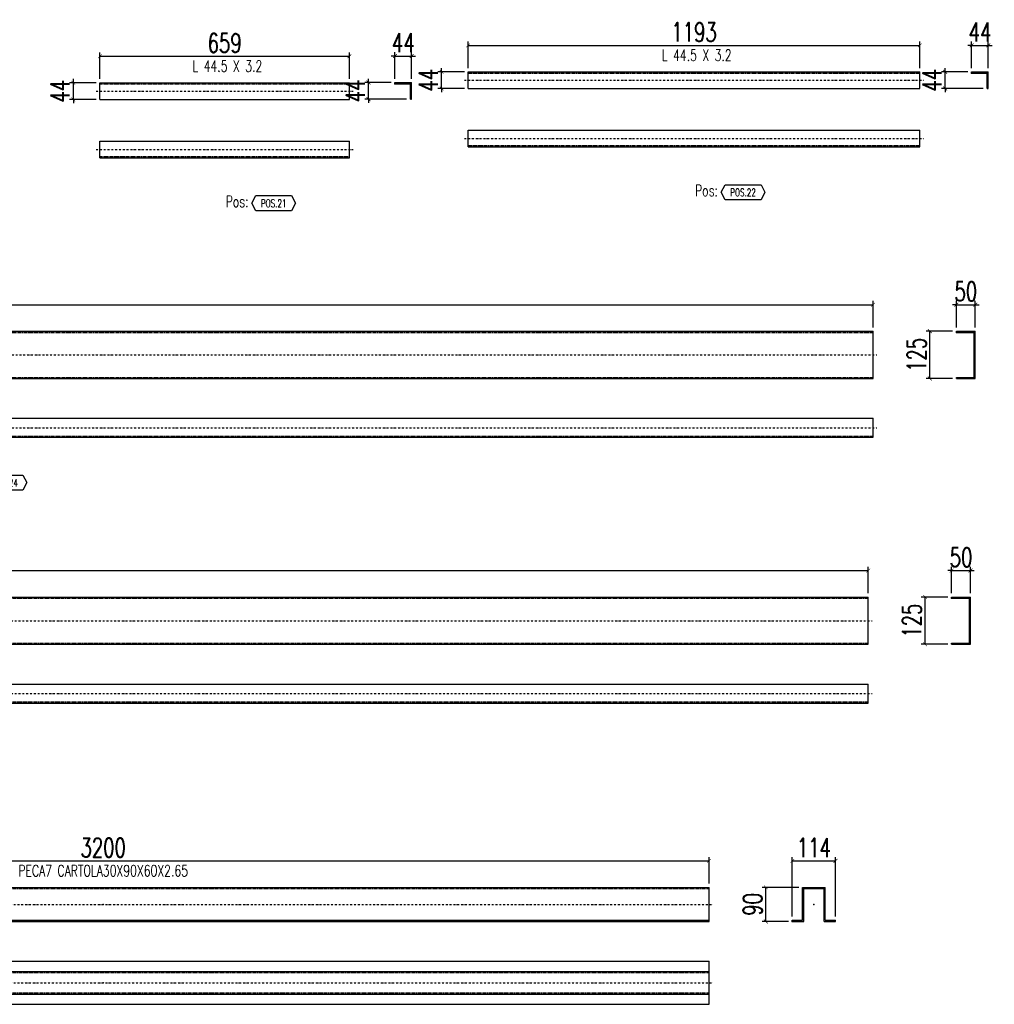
# Model space of a CAD drawing. Header units: feet. Extents: x -13577 to 173285, y -65833 to 34873.
# Tile 24 of 127: x 68059 to 70633, y -59191 to -56590. Entities that reach past the tile are written whole.
import ezdxf
from ezdxf.enums import TextEntityAlignment as Align

# ---------------------------------------------------------------- set-up
doc = ezdxf.new("R2010")
doc.units = ezdxf.units.FT
doc.header["$LTSCALE"] = 10
doc.header["$MEASUREMENT"] = 0
doc.linetypes.add('DASHDOT', pattern=[1, 0.5, -0.25, 0, -0.25])
doc.linetypes.add('HIDDEN', pattern=[0.375, 0.25, -0.125])
doc.layers.get('0').update_dxf_attribs({"linetype": 'CONTINUOUS'})
doc.layers.get('Defpoints').update_dxf_attribs({"linetype": 'CONTINUOUS'})
for name, color, linetype in [('A', 2, 'DASHDOT'), ('FORIR', 4, 'CONTINUOUS'), ('G', 3, 'CONTINUOUS'), ('POS_BOX', 6, 'CONTINUOUS'), ('POS_DES', 2, 'CONTINUOUS'), ('POS_MAT', 2, 'CONTINUOUS'), ('TR', 6, 'HIDDEN'), ('TXT1', 7, 'CONTINUOUS')]:
    doc.layers.add(name, color=color, linetype=linetype)
doc.styles.add('1', font='romans.shx', dxfattribs={"width": 0.7, "height": 50})
doc.styles.add('POS', font='ROMANS', dxfattribs={"width": 0.7})
doc.dimstyles.get("Standard").update_dxf_attribs({"dimtxt": 50, "dimasz": 1, "dimexe": 1, "dimexo": 1, "dimgap": 1, "dimtad": 1, "dimdec": 0, "dimdsep": 46, "dimtxsty": '1', "dimblk": 'ARCHTICK', "dimcen": 3, "dimclrd": 1, "dimclre": 1, "dimclrt": 3, "dimadec": 0, "dimazin": 0, "dimtfac": 1, "dimtdec": 0, "dimtix": 1, "dimtmove": 0, "dimatfit": 3, "dimfxl": 0, "dimtolj": 1, "dimarcsym": 0})

# ---------------------------------------------------------------- blocks, each defined once
blk = doc.blocks.new('_ArchTick')
at = {"color": 0, "linetype": 'ByBlock', "const_width": 0.15}
blk.add_lwpolyline([(-0.5, -0.5), (0.5, 0.5)], dxfattribs=at)
blk = doc.blocks.new('*D597')
at = {"layer": 'Defpoints', "color": 0}
for p in [(69879.7, -58811.6), (66679.7, -58881.6), (69879.7, -58881.6)]:
    blk.add_point(p, dxfattribs=at)
at = {"layer": 'TXT1', "color": 1, "lineweight": -2, "transparency": 16777216}
for p, q in [((66679.7, -58871.6), (66679.7, -58801.6)), ((69879.7, -58871.6), (69879.7, -58801.6)), ((66679.7, -58811.6), (69879.7, -58811.6))]:
    blk.add_line(p, q, dxfattribs=at)
at = {"layer": 'TXT1', "color": 1, "lineweight": -2, "transparency": 16777216, "xscale": 10, "yscale": 10, "zscale": 10, "rotation": 180}
blk.add_blockref('_ArchTick', (66679.7, -58811.6), dxfattribs=at)
at = {"layer": 'TXT1', "color": 1, "lineweight": -2, "transparency": 16777216, "xscale": 10, "yscale": 10, "zscale": 10}
blk.add_blockref('_ArchTick', (69879.7, -58811.6), dxfattribs=at)
at = {"layer": 'TXT1', "color": 3, "transparency": 16777216, "insert": (68279.7, -58776.6), "char_height": 50, "attachment_point": 5, "style": '1'}
blk.add_mtext('\\A1;3200', dxfattribs=at)
blk = doc.blocks.new('3D_INFOM')
blk.add_point((0, 0))
at = {"layer": 'FORIR', "flags": 1}
for tag, p in [('MARK', (7.55, -4.31)), ('NUM_DIS', (7.55, -11.68)), ('NOT_PEZ', (45.73, -11.68)), ('QTA_PEZ', (7.55, -18.55)), ('TIP_PEZ', (45.73, -18.55)), ('TRA_PEZ', (7.55, -26.33)), ('COS_PEZ', (45.73, -26.33)), ('DES_PEZ', (7.55, -33.75))]:
    blk.add_attdef(tag, p, '', height=5, dxfattribs=at)
blk = doc.blocks.new('*D599')
at = {"layer": 'Defpoints', "color": 0}
for p in [(70213.7, -58811.6), (70099.7, -58968.6), (70213.7, -58968.6)]:
    blk.add_point(p, dxfattribs=at)
at = {"layer": 'TXT1', "color": 1, "lineweight": -2, "transparency": 16777216}
for p, q in [((70099.7, -58958.6), (70099.7, -58801.6)), ((70213.7, -58958.6), (70213.7, -58801.6)), ((70099.7, -58811.6), (70213.7, -58811.6))]:
    blk.add_line(p, q, dxfattribs=at)
at = {"layer": 'TXT1', "color": 1, "lineweight": -2, "transparency": 16777216, "xscale": 10, "yscale": 10, "zscale": 10, "rotation": 180}
blk.add_blockref('_ArchTick', (70099.7, -58811.6), dxfattribs=at)
at = {"layer": 'TXT1', "color": 1, "lineweight": -2, "transparency": 16777216, "xscale": 10, "yscale": 10, "zscale": 10}
blk.add_blockref('_ArchTick', (70213.7, -58811.6), dxfattribs=at)
at = {"layer": 'TXT1', "color": 3, "transparency": 16777216, "insert": (70156.7, -58776.6), "char_height": 50, "attachment_point": 5, "style": '1'}
blk.add_mtext('\\A1;114', dxfattribs=at)
blk = doc.blocks.new('*D600')
at = {"layer": 'Defpoints', "color": 0}
for p in [(70029.7, -58881.6), (70126.7, -58881.6), (70099.7, -58971.6)]:
    blk.add_point(p, dxfattribs=at)
at = {"layer": 'TXT1', "color": 1, "lineweight": -2, "transparency": 16777216}
for p, q in [((70116.7, -58881.6), (70019.7, -58881.6)), ((70029.7, -58971.6), (70029.7, -58881.6)), ((70089.7, -58971.6), (70019.7, -58971.6))]:
    blk.add_line(p, q, dxfattribs=at)
at = {"layer": 'TXT1', "color": 1, "lineweight": -2, "transparency": 16777216, "xscale": 10, "yscale": 10, "zscale": 10}
for p, rotation in [((70029.7, -58881.6), 90), ((70029.7, -58971.6), 270)]:
    blk.add_blockref('_ArchTick', p, dxfattribs=dict(at, rotation=rotation))
at = {"layer": 'TXT1', "color": 3, "transparency": 16777216, "insert": (69994.7, -58926.6), "char_height": 50, "attachment_point": 5, "rotation": 90, "style": '1'}
blk.add_mtext('\\A1;90', dxfattribs=at)
blk = doc.blocks.new('*D764')
at = {"layer": 'Defpoints', "color": 0}
for p in [(70300.3, -58044.7), (65430.1, -58114.7), (70300.3, -58114.7)]:
    blk.add_point(p, dxfattribs=at)
at = {"layer": 'TXT1', "color": 1, "lineweight": -2, "transparency": 16777216}
for p, q in [((65430.1, -58104.7), (65430.1, -58034.7)), ((65430.1, -58044.7), (70300.3, -58044.7)), ((70300.3, -58104.7), (70300.3, -58034.7))]:
    blk.add_line(p, q, dxfattribs=at)
at = {"layer": 'TXT1', "color": 1, "lineweight": -2, "transparency": 16777216, "xscale": 10, "yscale": 10, "zscale": 10, "rotation": 180}
blk.add_blockref('_ArchTick', (65430.1, -58044.7), dxfattribs=at)
at = {"layer": 'TXT1', "color": 1, "lineweight": -2, "transparency": 16777216, "xscale": 10, "yscale": 10, "zscale": 10}
blk.add_blockref('_ArchTick', (70300.3, -58044.7), dxfattribs=at)
at = {"layer": 'TXT1', "color": 3, "transparency": 16777216, "insert": (67865.2, -58009.7), "char_height": 50, "attachment_point": 5, "style": '1'}
blk.add_mtext('\\A1;4870', dxfattribs=at)
blk = doc.blocks.new('*D766')
at = {"layer": 'Defpoints', "color": 0}
for p in [(70570.3, -58044.7), (70520.3, -58114.7), (70570.3, -58114.7)]:
    blk.add_point(p, dxfattribs=at)
at = {"layer": 'TXT1', "color": 1, "lineweight": -2, "transparency": 16777216}
for p, q in [((70520.3, -58044.7), (70510.3, -58044.7)), ((70520.3, -58104.7), (70520.3, -58034.7)), ((70520.3, -58044.7), (70570.3, -58044.7)), ((70570.3, -58104.7), (70570.3, -58034.7)), ((70570.3, -58044.7), (70580.3, -58044.7))]:
    blk.add_line(p, q, dxfattribs=at)
at = {"layer": 'TXT1', "color": 1, "lineweight": -2, "transparency": 16777216, "xscale": 10, "yscale": 10, "zscale": 10}
blk.add_blockref('_ArchTick', (70520.3, -58044.7), dxfattribs=at)
at = {"layer": 'TXT1', "color": 1, "lineweight": -2, "transparency": 16777216, "xscale": 10, "yscale": 10, "zscale": 10, "rotation": 180}
blk.add_blockref('_ArchTick', (70570.3, -58044.7), dxfattribs=at)
at = {"layer": 'TXT1', "color": 3, "transparency": 16777216, "insert": (70545.3, -58009.7), "char_height": 50, "attachment_point": 5, "style": '1'}
blk.add_mtext('\\A1;50', dxfattribs=at)
blk = doc.blocks.new('*D767')
at = {"layer": 'Defpoints', "color": 0}
for p in [(70450.3, -58114.7), (70520.3, -58114.7), (70520.3, -58239.7)]:
    blk.add_point(p, dxfattribs=at)
at = {"layer": 'TXT1', "color": 1, "lineweight": -2, "transparency": 16777216}
for p, q in [((70510.3, -58114.7), (70440.3, -58114.7)), ((70450.3, -58239.7), (70450.3, -58114.7)), ((70510.3, -58239.7), (70440.3, -58239.7))]:
    blk.add_line(p, q, dxfattribs=at)
at = {"layer": 'TXT1', "color": 1, "lineweight": -2, "transparency": 16777216, "xscale": 10, "yscale": 10, "zscale": 10}
for p, rotation in [((70450.3, -58114.7), 90), ((70450.3, -58239.7), 270)]:
    blk.add_blockref('_ArchTick', p, dxfattribs=dict(at, rotation=rotation))
at = {"layer": 'TXT1', "color": 3, "transparency": 16777216, "insert": (70415.3, -58177.2), "char_height": 50, "attachment_point": 5, "rotation": 90, "style": '1'}
blk.add_mtext('\\A1;125', dxfattribs=at)
blk = doc.blocks.new('*D1035')
at = {"layer": 'Defpoints', "color": 0}
for p in [(68929.9, -56686.4), (68270.9, -56756.4), (68929.9, -56756.4)]:
    blk.add_point(p, dxfattribs=at)
at = {"layer": 'TXT1', "color": 1, "lineweight": -2, "transparency": 16777216}
for p, q in [((68270.9, -56746.4), (68270.9, -56676.4)), ((68270.9, -56686.4), (68929.9, -56686.4)), ((68929.9, -56746.4), (68929.9, -56676.4))]:
    blk.add_line(p, q, dxfattribs=at)
at = {"layer": 'TXT1', "color": 1, "lineweight": -2, "transparency": 16777216, "xscale": 10, "yscale": 10, "zscale": 10, "rotation": 180}
blk.add_blockref('_ArchTick', (68270.9, -56686.4), dxfattribs=at)
at = {"layer": 'TXT1', "color": 1, "lineweight": -2, "transparency": 16777216, "xscale": 10, "yscale": 10, "zscale": 10}
blk.add_blockref('_ArchTick', (68929.9, -56686.4), dxfattribs=at)
at = {"layer": 'TXT1', "color": 3, "transparency": 16777216, "insert": (68600.4, -56651.4), "char_height": 50, "attachment_point": 5, "style": '1'}
blk.add_mtext('\\A1;659', dxfattribs=at)
blk = doc.blocks.new('*D1036')
at = {"layer": 'Defpoints', "color": 0}
for p in [(68200.9, -56756.4), (68270.9, -56756.4), (68270.9, -56800.4)]:
    blk.add_point(p, dxfattribs=at)
at = {"layer": 'TXT1', "color": 1, "lineweight": -2, "transparency": 16777216}
for p, q in [((68200.9, -56756.4), (68200.9, -56746.4)), ((68260.9, -56756.4), (68190.9, -56756.4)), ((68200.9, -56800.4), (68200.9, -56756.4)), ((68260.9, -56800.4), (68190.9, -56800.4)), ((68200.9, -56800.4), (68200.9, -56810.4))]:
    blk.add_line(p, q, dxfattribs=at)
at = {"layer": 'TXT1', "color": 1, "lineweight": -2, "transparency": 16777216, "xscale": 10, "yscale": 10, "zscale": 10}
for p, rotation in [((68200.9, -56756.4), 270), ((68200.9, -56800.4), 90)]:
    blk.add_blockref('_ArchTick', p, dxfattribs=dict(at, rotation=rotation))
at = {"layer": 'TXT1', "color": 3, "transparency": 16777216, "insert": (68165.9, -56778.4), "char_height": 50, "attachment_point": 5, "rotation": 90, "style": '1'}
blk.add_mtext('\\A1;44', dxfattribs=at)
blk = doc.blocks.new('*D1037')
at = {"layer": 'Defpoints', "color": 0}
for p in [(69094.3, -56685.8), (69050.3, -56755.8), (69094.3, -56755.8)]:
    blk.add_point(p, dxfattribs=at)
at = {"layer": 'TXT1', "color": 1, "lineweight": -2, "transparency": 16777216}
for p, q in [((69050.3, -56685.8), (69040.3, -56685.8)), ((69050.3, -56745.8), (69050.3, -56675.8)), ((69050.3, -56685.8), (69094.3, -56685.8)), ((69094.3, -56745.8), (69094.3, -56675.8)), ((69094.3, -56685.8), (69104.3, -56685.8))]:
    blk.add_line(p, q, dxfattribs=at)
at = {"layer": 'TXT1', "color": 1, "lineweight": -2, "transparency": 16777216, "xscale": 10, "yscale": 10, "zscale": 10}
blk.add_blockref('_ArchTick', (69050.3, -56685.8), dxfattribs=at)
at = {"layer": 'TXT1', "color": 1, "lineweight": -2, "transparency": 16777216, "xscale": 10, "yscale": 10, "zscale": 10, "rotation": 180}
blk.add_blockref('_ArchTick', (69094.3, -56685.8), dxfattribs=at)
at = {"layer": 'TXT1', "color": 3, "transparency": 16777216, "insert": (69072.3, -56650.8), "char_height": 50, "attachment_point": 5, "style": '1'}
blk.add_mtext('\\A1;44', dxfattribs=at)
blk = doc.blocks.new('*D1038')
at = {"layer": 'Defpoints', "color": 0}
for p in [(68980.3, -56755.8), (69050.3, -56755.8), (69091.1, -56799.8)]:
    blk.add_point(p, dxfattribs=at)
at = {"layer": 'TXT1', "color": 1, "lineweight": -2, "transparency": 16777216}
for p, q in [((68980.3, -56755.8), (68980.3, -56745.8)), ((69040.3, -56755.8), (68970.3, -56755.8)), ((68980.3, -56799.8), (68980.3, -56755.8)), ((69081.1, -56799.8), (68970.3, -56799.8)), ((68980.3, -56799.8), (68980.3, -56809.8))]:
    blk.add_line(p, q, dxfattribs=at)
at = {"layer": 'TXT1', "color": 1, "lineweight": -2, "transparency": 16777216, "xscale": 10, "yscale": 10, "zscale": 10}
for p, rotation in [((68980.3, -56755.8), 270), ((68980.3, -56799.8), 90)]:
    blk.add_blockref('_ArchTick', p, dxfattribs=dict(at, rotation=rotation))
at = {"layer": 'TXT1', "color": 3, "transparency": 16777216, "insert": (68945.3, -56777.8), "char_height": 50, "attachment_point": 5, "rotation": 90, "style": '1'}
blk.add_mtext('\\A1;44', dxfattribs=at)
blk = doc.blocks.new('POSITION_PRO')
at = {"layer": 'POS_BOX'}
blk.add_lwpolyline([(10.5, -2), (9.5, -4), (0, -4), (-1, -2), (0, 0), (9.5, 0)], close=True, dxfattribs=at)
at = {"insert": (-7.93, -0.05), "char_height": 3, "width": 11.9956, "attachment_point": 1, "style": 'POS'}
blk.add_mtext('Pos:', dxfattribs=at)
at = {"style": 'POS', "width": 0.7}
blk.add_attdef('POS_PEZ', text='', height=2, dxfattribs=at).set_placement((4.76, -3.05), align=Align.CENTER)
at = {"layer": 'POS_DES', "style": 'POS', "width": 0.7, "flags": 1}
for tag, p in [('SPE_PRO', (-7.8, -5.07)), ('LAR_PRO', (-7.79, -4.53)), ('LUN_PRO', (-7.82, -5.58))]:
    blk.add_attdef(tag, p, '', height=0.35, dxfattribs=at)
at = {"layer": 'POS_MAT', "style": 'POS', "width": 0.7, "flags": 1}
for tag, p in [('MAT_PRO', (-6.89, -4.03)), ('PUN_NET2', (-6.94, -7.74)), ('NOM_PRO', (-6.94, -6.11)), ('PUN_NET', (-6.94, -7.16)), ('PUN_LIS', (-6.94, -6.63)), ('MAR_CMP', (-6.89, -8.22)), ('NOT_PEZ', (-6.89, -9.21)), ('QTA_PEZ', (-6.89, -8.75))]:
    blk.add_attdef(tag, text='', height=0.35, dxfattribs=at).set_placement(p, align=Align.CENTER)
blk = doc.blocks.new('*D1039')
at = {"layer": 'Defpoints', "color": 0}
for p in [(70436.5, -56657.6), (69243.5, -56727.6), (70436.5, -56727.6)]:
    blk.add_point(p, dxfattribs=at)
at = {"layer": 'TXT1', "color": 1, "lineweight": -2, "transparency": 16777216}
for p, q in [((69243.5, -56717.6), (69243.5, -56647.6)), ((69243.5, -56657.6), (70436.5, -56657.6)), ((70436.5, -56717.6), (70436.5, -56647.6))]:
    blk.add_line(p, q, dxfattribs=at)
at = {"layer": 'TXT1', "color": 1, "lineweight": -2, "transparency": 16777216, "xscale": 10, "yscale": 10, "zscale": 10, "rotation": 180}
blk.add_blockref('_ArchTick', (69243.5, -56657.6), dxfattribs=at)
at = {"layer": 'TXT1', "color": 1, "lineweight": -2, "transparency": 16777216, "xscale": 10, "yscale": 10, "zscale": 10}
blk.add_blockref('_ArchTick', (70436.5, -56657.6), dxfattribs=at)
at = {"layer": 'TXT1', "color": 3, "transparency": 16777216, "insert": (69840, -56622.6), "char_height": 50, "attachment_point": 5, "style": '1'}
blk.add_mtext('\\A1;1193', dxfattribs=at)
blk = doc.blocks.new('*D1040')
at = {"layer": 'Defpoints', "color": 0}
for p in [(69173.5, -56727.6), (69243.5, -56727.6), (69243.5, -56771.6)]:
    blk.add_point(p, dxfattribs=at)
at = {"layer": 'TXT1', "color": 1, "lineweight": -2, "transparency": 16777216}
for p, q in [((69173.5, -56727.6), (69173.5, -56717.6)), ((69233.5, -56727.6), (69163.5, -56727.6)), ((69173.5, -56771.6), (69173.5, -56727.6)), ((69233.5, -56771.6), (69163.5, -56771.6)), ((69173.5, -56771.6), (69173.5, -56781.6))]:
    blk.add_line(p, q, dxfattribs=at)
at = {"layer": 'TXT1', "color": 1, "lineweight": -2, "transparency": 16777216, "xscale": 10, "yscale": 10, "zscale": 10}
for p, rotation in [((69173.5, -56727.6), 270), ((69173.5, -56771.6), 90)]:
    blk.add_blockref('_ArchTick', p, dxfattribs=dict(at, rotation=rotation))
at = {"layer": 'TXT1', "color": 3, "transparency": 16777216, "insert": (69138.5, -56749.6), "char_height": 50, "attachment_point": 5, "rotation": 90, "style": '1'}
blk.add_mtext('\\A1;44', dxfattribs=at)
blk = doc.blocks.new('*D1041')
at = {"layer": 'Defpoints', "color": 0}
for p in [(70617.3, -56657.6), (70573.3, -56727.6), (70617.3, -56727.6)]:
    blk.add_point(p, dxfattribs=at)
at = {"layer": 'TXT1', "color": 1, "lineweight": -2, "transparency": 16777216}
for p, q in [((70573.3, -56657.6), (70563.3, -56657.6)), ((70573.3, -56717.6), (70573.3, -56647.6)), ((70573.3, -56657.6), (70617.3, -56657.6)), ((70617.3, -56717.6), (70617.3, -56647.6)), ((70617.3, -56657.6), (70627.3, -56657.6))]:
    blk.add_line(p, q, dxfattribs=at)
at = {"layer": 'TXT1', "color": 1, "lineweight": -2, "transparency": 16777216, "xscale": 10, "yscale": 10, "zscale": 10}
blk.add_blockref('_ArchTick', (70573.3, -56657.6), dxfattribs=at)
at = {"layer": 'TXT1', "color": 1, "lineweight": -2, "transparency": 16777216, "xscale": 10, "yscale": 10, "zscale": 10, "rotation": 180}
blk.add_blockref('_ArchTick', (70617.3, -56657.6), dxfattribs=at)
at = {"layer": 'TXT1', "color": 3, "transparency": 16777216, "insert": (70595.3, -56622.6), "char_height": 50, "attachment_point": 5, "style": '1'}
blk.add_mtext('\\A1;44', dxfattribs=at)
blk = doc.blocks.new('*D1042')
at = {"layer": 'Defpoints', "color": 0}
for p in [(70503.3, -56727.6), (70573.3, -56727.6), (70614.1, -56771.6)]:
    blk.add_point(p, dxfattribs=at)
at = {"layer": 'TXT1', "color": 1, "lineweight": -2, "transparency": 16777216}
for p, q in [((70503.3, -56727.6), (70503.3, -56717.6)), ((70563.3, -56727.6), (70493.3, -56727.6)), ((70503.3, -56771.6), (70503.3, -56727.6)), ((70604.1, -56771.6), (70493.3, -56771.6)), ((70503.3, -56771.6), (70503.3, -56781.6))]:
    blk.add_line(p, q, dxfattribs=at)
at = {"layer": 'TXT1', "color": 1, "lineweight": -2, "transparency": 16777216, "xscale": 10, "yscale": 10, "zscale": 10}
for p, rotation in [((70503.3, -56727.6), 270), ((70503.3, -56771.6), 90)]:
    blk.add_blockref('_ArchTick', p, dxfattribs=dict(at, rotation=rotation))
at = {"layer": 'TXT1', "color": 3, "transparency": 16777216, "insert": (70468.3, -56749.6), "char_height": 50, "attachment_point": 5, "rotation": 90, "style": '1'}
blk.add_mtext('\\A1;44', dxfattribs=at)
blk = doc.blocks.new('*D1047')
at = {"layer": 'Defpoints', "color": 0}
for p in [(70312.9, -57342.6), (65462.9, -57412.6), (70312.9, -57412.6)]:
    blk.add_point(p, dxfattribs=at)
at = {"layer": 'TXT1', "color": 1, "lineweight": -2, "transparency": 16777216}
for p, q in [((65462.9, -57402.6), (65462.9, -57332.6)), ((65462.9, -57342.6), (70312.9, -57342.6)), ((70312.9, -57402.6), (70312.9, -57332.6))]:
    blk.add_line(p, q, dxfattribs=at)
at = {"layer": 'TXT1', "color": 1, "lineweight": -2, "transparency": 16777216, "xscale": 10, "yscale": 10, "zscale": 10, "rotation": 180}
blk.add_blockref('_ArchTick', (65462.9, -57342.6), dxfattribs=at)
at = {"layer": 'TXT1', "color": 1, "lineweight": -2, "transparency": 16777216, "xscale": 10, "yscale": 10, "zscale": 10}
blk.add_blockref('_ArchTick', (70312.9, -57342.6), dxfattribs=at)
at = {"layer": 'TXT1', "color": 3, "transparency": 16777216, "insert": (67887.9, -57307.6), "char_height": 50, "attachment_point": 5, "style": '1'}
blk.add_mtext('\\A1;4850', dxfattribs=at)
blk = doc.blocks.new('*D1049')
at = {"layer": 'Defpoints', "color": 0}
for p in [(70582.9, -57342.6), (70532.9, -57412.6), (70582.9, -57412.6)]:
    blk.add_point(p, dxfattribs=at)
at = {"layer": 'TXT1', "color": 1, "lineweight": -2, "transparency": 16777216}
for p, q in [((70532.9, -57342.6), (70522.9, -57342.6)), ((70532.9, -57402.6), (70532.9, -57332.6)), ((70532.9, -57342.6), (70582.9, -57342.6)), ((70582.9, -57402.6), (70582.9, -57332.6)), ((70582.9, -57342.6), (70592.9, -57342.6))]:
    blk.add_line(p, q, dxfattribs=at)
at = {"layer": 'TXT1', "color": 1, "lineweight": -2, "transparency": 16777216, "xscale": 10, "yscale": 10, "zscale": 10}
blk.add_blockref('_ArchTick', (70532.9, -57342.6), dxfattribs=at)
at = {"layer": 'TXT1', "color": 1, "lineweight": -2, "transparency": 16777216, "xscale": 10, "yscale": 10, "zscale": 10, "rotation": 180}
blk.add_blockref('_ArchTick', (70582.9, -57342.6), dxfattribs=at)
at = {"layer": 'TXT1', "color": 3, "transparency": 16777216, "insert": (70557.9, -57307.6), "char_height": 50, "attachment_point": 5, "style": '1'}
blk.add_mtext('\\A1;50', dxfattribs=at)
blk = doc.blocks.new('*D1050')
at = {"layer": 'Defpoints', "color": 0}
for p in [(70462.9, -57412.6), (70532.9, -57412.6), (70532.9, -57537.6)]:
    blk.add_point(p, dxfattribs=at)
at = {"layer": 'TXT1', "color": 1, "lineweight": -2, "transparency": 16777216}
for p, q in [((70522.9, -57412.6), (70452.9, -57412.6)), ((70462.9, -57537.6), (70462.9, -57412.6)), ((70522.9, -57537.6), (70452.9, -57537.6))]:
    blk.add_line(p, q, dxfattribs=at)
at = {"layer": 'TXT1', "color": 1, "lineweight": -2, "transparency": 16777216, "xscale": 10, "yscale": 10, "zscale": 10}
for p, rotation in [((70462.9, -57412.6), 90), ((70462.9, -57537.6), 270)]:
    blk.add_blockref('_ArchTick', p, dxfattribs=dict(at, rotation=rotation))
at = {"layer": 'TXT1', "color": 3, "transparency": 16777216, "insert": (70427.9, -57475.1), "char_height": 50, "attachment_point": 5, "rotation": 90, "style": '1'}
blk.add_mtext('\\A1;125', dxfattribs=at)

msp = doc.modelspace()

# ---------------------------------------------------------------- linework, layer by layer
at = {"layer": 'A'}
for p, q in [((69233.5, -56749.6), (70446.5, -56749.6)), ((68260.9, -56778.4), (68939.9, -56778.4)), ((69233.5, -56903.6), (70446.5, -56903.6)), ((68260.9, -56932.4), (68939.9, -56932.4)), ((65452.9, -57475.1), (70322.9, -57475.1)), ((65452.9, -57667.6), (70322.9, -57667.6)), ((65420.1, -58177.2), (70310.3, -58177.2)), ((65420.1, -58369.7), (70310.3, -58369.7)), ((66669.7, -58926.6), (69889.7, -58926.6)), ((66669.7, -59133.6), (69889.7, -59133.6))]:
    msp.add_line(p, q, dxfattribs=at)
for p in [(69243.5, -56730.8), (70573.3, -56730.8), (68270.9, -56759.6), (69050.3, -56759), (69243.5, -56922.4), (68270.9, -56951.2), (70532.9, -57415.6), (70520.3, -58117.8), (70099.7, -58971.6)]:
    msp.add_point(p, dxfattribs=at)
at = {"layer": 'G'}
for p, q in [((69243.5, -56727.6), (70436.5, -56727.6)), ((69243.5, -56771.6), (69243.5, -56727.6)), ((70436.5, -56771.6), (70436.5, -56727.6)), ((70573.3, -56730.8), (70573.3, -56727.6)), ((70573.3, -56727.6), (70617.3, -56727.6)), ((70573.3, -56730.8), (70614.1, -56730.8)), ((70614.1, -56771.6), (70614.1, -56730.8)), ((70617.3, -56771.6), (70617.3, -56727.6)), ((68270.9, -56756.4), (68929.9, -56756.4)), ((68270.9, -56800.4), (68270.9, -56756.4)), ((68929.9, -56800.4), (68929.9, -56756.4)), ((69050.3, -56759), (69050.3, -56755.8)), ((69050.3, -56755.8), (69094.3, -56755.8)), ((69050.3, -56759), (69091.1, -56759)), ((69091.1, -56799.8), (69091.1, -56759)), ((69094.3, -56799.8), (69094.3, -56755.8)), ((69243.5, -56771.6), (70436.5, -56771.6)), ((70614.1, -56771.6), (70617.3, -56771.6)), ((68270.9, -56800.4), (68929.9, -56800.4)), ((69091.1, -56799.8), (69094.3, -56799.8)), ((69243.5, -56881.6), (70436.5, -56881.6)), ((69243.5, -56925.6), (69243.5, -56881.6)), ((70436.5, -56925.6), (70436.5, -56881.6)), ((68270.9, -56910.4), (68929.9, -56910.4)), ((68270.9, -56954.4), (68270.9, -56910.4)), ((68929.9, -56954.4), (68929.9, -56910.4)), ((69243.5, -56925.6), (70436.5, -56925.6)), ((68270.9, -56954.4), (68929.9, -56954.4)), ((65462.9, -57412.6), (70312.9, -57412.6)), ((70312.9, -57537.6), (70312.9, -57412.6)), ((70532.9, -57412.6), (70582.9, -57412.6)), ((70532.9, -57415.6), (70532.9, -57412.6)), ((70532.9, -57415.6), (70579.9, -57415.6)), ((70579.9, -57534.5), (70579.9, -57415.6)), ((70582.9, -57537.6), (70582.9, -57412.6)), ((65462.9, -57537.6), (70312.9, -57537.6)), ((70532.9, -57534.5), (70579.9, -57534.5)), ((70532.9, -57537.6), (70532.9, -57534.5)), ((70532.9, -57537.6), (70582.9, -57537.6)), ((65462.9, -57642.6), (70312.9, -57642.6)), ((70312.9, -57692.6), (70312.9, -57642.6)), ((65462.9, -57692.6), (70312.9, -57692.6)), ((65430.1, -58114.7), (70300.3, -58114.7)), ((70300.3, -58239.7), (70300.3, -58114.7)), ((70520.3, -58114.7), (70570.3, -58114.7)), ((70520.3, -58117.8), (70520.3, -58114.7)), ((70520.3, -58117.8), (70567.3, -58117.8)), ((70567.3, -58236.7), (70567.3, -58117.8)), ((70570.3, -58239.7), (70570.3, -58114.7)), ((65430.1, -58239.7), (70300.3, -58239.7)), ((70520.3, -58236.7), (70567.3, -58236.7)), ((70520.3, -58239.7), (70520.3, -58236.7)), ((70520.3, -58239.7), (70570.3, -58239.7)), ((65430.1, -58344.7), (70300.3, -58344.7)), ((70300.3, -58394.7), (70300.3, -58344.7)), ((65430.1, -58394.7), (70300.3, -58394.7)), ((66679.7, -58881.6), (69879.7, -58881.6)), ((69879.7, -58971.6), (69879.7, -58881.6)), ((70126.7, -58968.6), (70126.7, -58881.6)), ((70126.7, -58881.6), (70186.7, -58881.6)), ((70129.7, -58884.6), (70183.7, -58884.6)), ((70129.7, -58971.6), (70129.7, -58884.6)), ((70183.7, -58971.6), (70183.7, -58884.6)), ((70186.7, -58968.6), (70186.7, -58881.6)), ((66679.7, -58968.6), (69879.7, -58968.6)), ((66679.7, -58971.6), (69879.7, -58971.6)), ((70099.7, -58971.6), (70099.7, -58968.6)), ((70099.7, -58968.6), (70126.7, -58968.6)), ((70099.7, -58971.6), (70129.7, -58971.6)), ((70183.7, -58971.6), (70213.7, -58971.6)), ((70186.7, -58968.6), (70213.7, -58968.6)), ((70213.7, -58971.6), (70213.7, -58968.6)), ((66679.7, -59076.6), (69879.7, -59076.6)), ((69879.7, -59190.5), (69879.7, -59076.6)), ((66679.7, -59103.6), (69879.7, -59103.6)), ((66679.7, -59163.6), (69879.7, -59163.6)), ((66679.7, -59190.5), (69879.7, -59190.5))]:
    msp.add_line(p, q, dxfattribs=at)
for p in [(69243.5, -56730.8), (70573.3, -56730.8), (68270.9, -56759.6), (69050.3, -56759), (69243.5, -56922.4), (68270.9, -56951.2), (70532.9, -57415.6), (70520.3, -58117.8), (70099.7, -58971.6)]:
    msp.add_point(p, dxfattribs=at)
at = {"layer": 'TR'}
for p, q in [((69243.5, -56730.8), (70436.5, -56730.8)), ((68270.9, -56759.6), (68929.9, -56759.6)), ((69243.5, -56922.4), (70436.5, -56922.4)), ((68270.9, -56951.2), (68929.9, -56951.2)), ((65462.9, -57415.6), (70312.9, -57415.6)), ((65462.9, -57534.5), (70312.9, -57534.5)), ((65462.9, -57689.5), (70312.9, -57689.5)), ((65430.1, -58117.8), (70300.3, -58117.8)), ((65430.1, -58236.7), (70300.3, -58236.7)), ((65430.1, -58391.7), (70300.3, -58391.7)), ((66679.7, -58884.6), (69879.7, -58884.6)), ((66679.7, -59106.6), (69879.7, -59106.6)), ((66679.7, -59160.5), (69879.7, -59160.5))]:
    msp.add_line(p, q, dxfattribs=at)
for p in [(69243.5, -56730.8), (70573.3, -56730.8), (68270.9, -56759.6), (69050.3, -56759), (69243.5, -56922.4), (68270.9, -56951.2), (70532.9, -57415.6), (70520.3, -58117.8), (70099.7, -58971.6)]:
    msp.add_point(p, dxfattribs=at)

# ---------------------------------------------------------------- block references
at = {"xscale": 10, "yscale": 10, "zscale": 10}
for p, values in [((69922, -57025.6), {'POS_PEZ': 'POS.22'}), ((68682.4, -57054.4), {'POS_PEZ': 'POS.21'}), ((67972.9, -57792.6), {'POS_PEZ': 'POS.24'})]:
    msp.add_blockref('POSITION_PRO', p, dxfattribs=at).add_auto_attribs(values)
for p in [(68279.7, -58926.6), (70156.7, -58926.6), (68279.7, -59133.6)]:
    msp.add_blockref('3D_INFOM', p, dxfattribs=at)

# ---------------------------------------------------------------- texts
at = {"layer": 'TXT1', "color": 7, "style": '1', "width": 0.7}
for s, p in [(' L 44.5 X 3.2', (69840, -56707.6)), (' L 44.5 X 3.2', (68600.4, -56736.4)), ('PECA7 CARTOLA30X90X60X2.65', (68279.7, -58861.6))]:
    msp.add_text(s, height=30, dxfattribs=at).set_placement(p, align=Align.BOTTOM_CENTER)

# ---------------------------------------------------------------- dimensions: what is measured, and where the dimension line sits
at = {"layer": 'TXT1'}
for base, p1, p2, picture, middle in [((70436.5, -56657.6), (69243.5, -56727.6), (70436.5, -56727.6), '*D1039', (69840, -56622.6)), ((70617.3, -56657.6), (70573.3, -56727.6), (70617.3, -56727.6), '*D1041', (70595.3, -56622.6)), ((68929.9, -56686.4), (68270.9, -56756.4), (68929.9, -56756.4), '*D1035', (68600.4, -56651.4)), ((69094.3, -56685.8), (69050.3, -56755.8), (69094.3, -56755.8), '*D1037', (69072.3, -56650.8)), ((70312.9, -57342.6), (65462.9, -57412.6), (70312.9, -57412.6), '*D1047', (67887.9, -57307.6)), ((70582.9, -57342.6), (70532.9, -57412.6), (70582.9, -57412.6), '*D1049', (70557.9, -57307.6)), ((70300.3, -58044.7), (65430.1, -58114.7), (70300.3, -58114.7), '*D764', (67865.2, -58009.7)), ((70570.3, -58044.7), (70520.3, -58114.7), (70570.3, -58114.7), '*D766', (70545.3, -58009.7)), ((69879.7, -58811.6), (66679.7, -58881.6), (69879.7, -58881.6), '*D597', (68279.7, -58776.6)), ((70213.7, -58811.6), (70099.7, -58968.6), (70213.7, -58968.6), '*D599', (70156.7, -58776.6))]:
    dim = msp.add_linear_dim(base=base, p1=p1, p2=p2, dimstyle='Standard', override={"dimscale": 10}, dxfattribs=at)
    dim.commit()
    dim.dimension.update_dxf_attribs({"geometry": picture, "text_midpoint": middle})
for base, p1, p2, picture, middle in [((69173.5, -56727.6), (69243.5, -56771.6), (69243.5, -56727.6), '*D1040', (69138.5, -56749.6)), ((70503.3, -56727.6), (70614.1, -56771.6), (70573.3, -56727.6), '*D1042', (70468.3, -56749.6)), ((68200.9, -56756.4), (68270.9, -56800.4), (68270.9, -56756.4), '*D1036', (68165.9, -56778.4)), ((68980.3, -56755.8), (69091.1, -56799.8), (69050.3, -56755.8), '*D1038', (68945.3, -56777.8)), ((70462.9, -57412.6), (70532.9, -57537.6), (70532.9, -57412.6), '*D1050', (70427.9, -57475.1)), ((70450.3, -58114.7), (70520.3, -58239.7), (70520.3, -58114.7), '*D767', (70415.3, -58177.2)), ((70029.7, -58881.6), (70099.7, -58971.6), (70126.7, -58881.6), '*D600', (69994.7, -58926.6))]:
    dim = msp.add_linear_dim(base=base, p1=p1, p2=p2, angle=90, dimstyle='Standard', override={"dimscale": 10}, dxfattribs=at)
    dim.commit()
    dim.dimension.update_dxf_attribs({"geometry": picture, "text_midpoint": middle})

doc.saveas('drawing.dxf')
